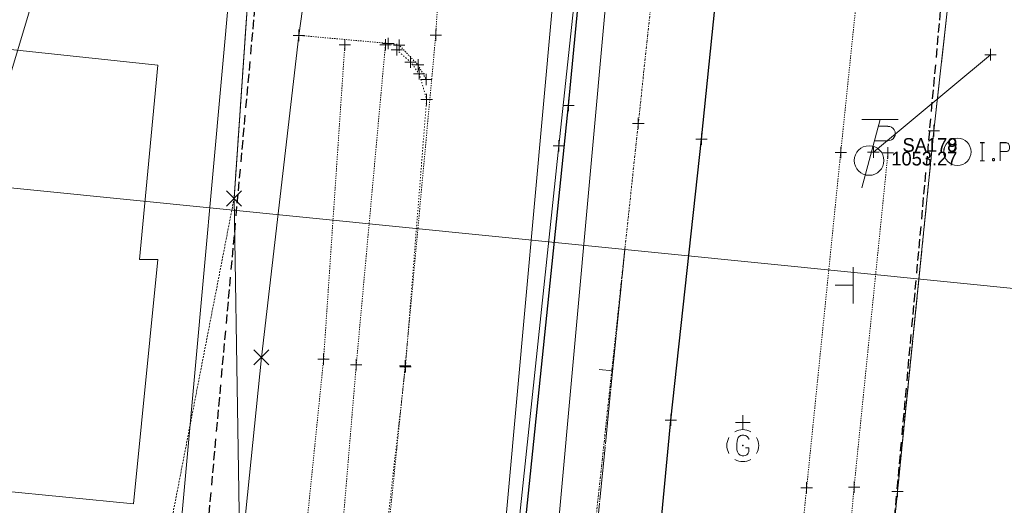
# Model space of a CAD drawing. Header units: feet. Extents: x 1620404 to 1693143, y 557267 to 607752.
# Tile 102 of 107: x 1620916 to 1621003, y 607558 to 607600. Entities that reach past the tile are written whole.
import ezdxf
from ezdxf.enums import TextEntityAlignment as Align

# ---------------------------------------------------------------- set-up
doc = ezdxf.new("R2010")
doc.units = ezdxf.units.FT
doc.header["$MEASUREMENT"] = 0
for name, pattern in [('cl', [5, 0.09375, -0.09375, 4.625, -0.09375, 0.09375]), ('cl20', [100, 5, -5, 80, -5, 5]), ('DGN Style 1', [0.16325, 0.000271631, -0.162979]), ('DGN Style 2', [0.271631, 0.162979, -0.108652]), ('DGN Style 4', [0.434882, 0.217305, -0.108652, 0.000271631, -0.108652]), ('DGN Style 5', [0.190142, 0.081489, -0.108652]), ('elecex', [0]), ('esmtshex', [4.75, 0.8, -0.325, -0.325, 0.8, -0.3, 0.8, -0.3, 0.8, -0.3]), ('waterex', [0])]:
    doc.linetypes.add(name, pattern=pattern)
for name, color, linetype, lineweight in [('BD_X_Building', 241, 'Continuous', 0), ('DT_X_TIN_Hull', 5, 'Continuous', 0), ('DV_X_Property_Line', 7, 'Continuous', 0), ('GE_X_Alignment', 7, 'cl', 0), ('GE_X_Alignment_100_Stations', 7, 'Continuous', 0), ('PV_X_COP', 4, 'DGN Style 4', 0), ('PV_X_Curb', 120, 'DGN Style 1', 0), ('PV_X_Driveway', 7, 'DGN Style 5', 0), ('PV_X_Shoulder_Aggregate', 30, 'DGN Style 5', 0), ('PV_X_Walk', 120, 'DGN Style 5', 0), ('RW_X_CL_20', 6, 'cl20', 0), ('RW_X_Esmt_SH', 6, 'esmtshex', 30), ('SN_X_Public', 3, 'Continuous', 0), ('SV_X_Mon_Cells_Found', 7, 'Continuous', 0), ('SV_X_Random_Point (Construction)', 7, 'Continuous', 0), ('SV_X_Text_Elevation', 93, 'Continuous', 0), ('SV_X_Text_Name', 61, 'Continuous', 0), ('UT_X_Electric', 1, 'elecex', 0), ('UT_X_Gas_Cells', 40, 'Continuous', 0), ('UT_X_Gas_Cells (Construction)', 40, 'Continuous', 0), ('UT_X_Misc_Cells', 7, 'Continuous', 0), ('UT_X_Water', 133, 'waterex', 0), ('XS_X_Ground_Line', 3, 'DGN Style 2', 13)]:
    doc.layers.add(name, color=color, linetype=linetype, lineweight=lineweight)
doc.layers.add('PM_X_Surveyed_Line', color=1, linetype='Continuous', lineweight=30, plot=False)
doc.layers.add('SH_Named_Boundary (Construction)', color=7, linetype='Continuous', lineweight=0, plot=False, transparency=0.5)
doc.layers.add('SV_X_Shot_Marker (Construction)', color=40, linetype='Continuous', lineweight=0, transparency=0.5)
doc.styles.add('Style-font30', font='font30.shx')

# ---------------------------------------------------------------- blocks, each defined once
blk = doc.blocks.new('IPF')
at = {"layer": 'SV_X_Mon_Cells_Found', "color": 7, "linetype": 'Continuous', "lineweight": 0, "flags": 128}
for points in [[(0.1007, 0.04), (0.1184, 0.04)], [(0.1095, -0.04), (0.1095, 0.04)], [(0.1878, -0.04), (0.1878, 0.04), (0.2143, 0.04), (0.217, 0.0394), (0.2209, 0.0381), (0.2225, 0.0368), (0.2242, 0.0356), (0.2264, 0.0324), (0.228, 0.0293), (0.2291, 0.0242), (0.2291, 0.0167), (0.2286, 0.0142), (0.2275, 0.0104), (0.2253, 0.006), (0.2231, 0.0041), (0.2214, 0.0028), (0.2187, 0.0016), (0.2143, 0.0009), (0.1878, 0.0009)], [(0.3383, 0.04), (0.3002, 0.04), (0.3002, -0.04)], [(0.3002, 0.0009), (0.3272, 0.0009)], [(0.1007, -0.04), (0.1184, -0.04)], [(0.1575, -0.0293), (0.1602, -0.0293), (0.1619, -0.0305), (0.1635, -0.0331), (0.1635, -0.0362), (0.1619, -0.0387), (0.1602, -0.04), (0.1575, -0.04), (0.1558, -0.0387), (0.1542, -0.0362), (0.1542, -0.0331), (0.1558, -0.0305), (0.1575, -0.0293)], [(0.2699, -0.0293), (0.2727, -0.0293), (0.2743, -0.0305), (0.276, -0.0331), (0.276, -0.0362), (0.2743, -0.0387), (0.2727, -0.04), (0.2699, -0.04), (0.2683, -0.0387), (0.2666, -0.0362), (0.2666, -0.0331), (0.2683, -0.0305), (0.2699, -0.0293)], [(0.3774, -0.0293), (0.3801, -0.0293), (0.3818, -0.0305), (0.3835, -0.0331), (0.3835, -0.0362), (0.3818, -0.0387), (0.3801, -0.04), (0.3774, -0.04), (0.3757, -0.0387), (0.3741, -0.0362), (0.3741, -0.0331), (0.3757, -0.0305), (0.3774, -0.0293)]]:
    blk.add_lwpolyline(points, dxfattribs=at)
at = {"layer": 'SV_X_Mon_Cells_Found', "color": 7, "linetype": 'Continuous', "lineweight": 0}
blk.add_circle((0, 0), 0.06, dxfattribs=at)
blk = doc.blocks.new('DrawLineAnnotationDirectionLength_1')
at = {"layer": 'GE_X_Alignment_100_Stations'}
blk.add_line((0, 0), (-0.06, 0), dxfattribs=at)
blk = doc.blocks.new('SVPT_160')
at = {"layer": 'SV_X_Shot_Marker (Construction)', "transparency": 33554495}
for p, q in [((-0.025, 0), (0.025, 0)), ((0, 0.025), (0, -0.025))]:
    blk.add_line(p, q, dxfattribs=at)
blk.add_point((0, 0), dxfattribs=at)
blk = doc.blocks.new('SVPT_161')
at = {"layer": 'SV_X_Shot_Marker (Construction)', "transparency": 33554495}
for p, q in [((-0.025, 0), (0.025, 0)), ((0, 0.025), (0, -0.025))]:
    blk.add_line(p, q, dxfattribs=at)
blk.add_point((0, 0), dxfattribs=at)
blk = doc.blocks.new('SVPT_162')
at = {"layer": 'SV_X_Shot_Marker (Construction)', "transparency": 33554495}
for p, q in [((-0.025, 0), (0.025, 0)), ((0, 0.025), (0, -0.025))]:
    blk.add_line(p, q, dxfattribs=at)
blk.add_point((0, 0), dxfattribs=at)
blk = doc.blocks.new('SVPT_163')
at = {"layer": 'SV_X_Shot_Marker (Construction)', "transparency": 33554495}
for p, q in [((-0.025, 0), (0.025, 0)), ((0, 0.025), (0, -0.025))]:
    blk.add_line(p, q, dxfattribs=at)
blk.add_point((0, 0), dxfattribs=at)
blk = doc.blocks.new('SVPT_164')
at = {"layer": 'SV_X_Shot_Marker (Construction)', "transparency": 33554495}
for p, q in [((-0.025, 0), (0.025, 0)), ((0, 0.025), (0, -0.025))]:
    blk.add_line(p, q, dxfattribs=at)
blk.add_point((0, 0), dxfattribs=at)
blk = doc.blocks.new('SVPT_165')
at = {"layer": 'SV_X_Shot_Marker (Construction)', "transparency": 33554495}
for p, q in [((-0.025, 0), (0.025, 0)), ((0, 0.025), (0, -0.025))]:
    blk.add_line(p, q, dxfattribs=at)
blk.add_point((0, 0), dxfattribs=at)
blk = doc.blocks.new('SVPT_166')
at = {"layer": 'SV_X_Shot_Marker (Construction)', "transparency": 33554495}
for p, q in [((-0.025, 0), (0.025, 0)), ((0, 0.025), (0, -0.025))]:
    blk.add_line(p, q, dxfattribs=at)
blk.add_point((0, 0), dxfattribs=at)
blk = doc.blocks.new('SVPT_167')
at = {"layer": 'SV_X_Shot_Marker (Construction)', "transparency": 33554495}
for p, q in [((-0.025, 0), (0.025, 0)), ((0, 0.025), (0, -0.025))]:
    blk.add_line(p, q, dxfattribs=at)
blk.add_point((0, 0), dxfattribs=at)
blk = doc.blocks.new('SVPT_168')
at = {"layer": 'SV_X_Shot_Marker (Construction)', "transparency": 33554495}
for p, q in [((-0.025, 0), (0.025, 0)), ((0, 0.025), (0, -0.025))]:
    blk.add_line(p, q, dxfattribs=at)
blk.add_point((0, 0), dxfattribs=at)
blk = doc.blocks.new('SVPT_169')
at = {"layer": 'SV_X_Shot_Marker (Construction)', "transparency": 33554495}
for p, q in [((-0.025, 0), (0.025, 0)), ((0, 0.025), (0, -0.025))]:
    blk.add_line(p, q, dxfattribs=at)
blk.add_point((0, 0), dxfattribs=at)
blk = doc.blocks.new('SVPT_170')
at = {"layer": 'SV_X_Shot_Marker (Construction)', "transparency": 33554495}
for p, q in [((-0.025, 0), (0.025, 0)), ((0, 0.025), (0, -0.025))]:
    blk.add_line(p, q, dxfattribs=at)
blk.add_point((0, 0), dxfattribs=at)
blk = doc.blocks.new('SVPT_171')
at = {"layer": 'SV_X_Shot_Marker (Construction)', "transparency": 33554495}
for p, q in [((-0.025, 0), (0.025, 0)), ((0, 0.025), (0, -0.025))]:
    blk.add_line(p, q, dxfattribs=at)
blk.add_point((0, 0), dxfattribs=at)
blk = doc.blocks.new('SVPT_172')
at = {"layer": 'SV_X_Shot_Marker (Construction)', "transparency": 33554495}
for p, q in [((-0.025, 0), (0.025, 0)), ((0, 0.025), (0, -0.025))]:
    blk.add_line(p, q, dxfattribs=at)
blk.add_point((0, 0), dxfattribs=at)
blk = doc.blocks.new('SVPT_173')
at = {"layer": 'SV_X_Shot_Marker (Construction)', "transparency": 33554495}
for p, q in [((-0.025, 0), (0.025, 0)), ((0, 0.025), (0, -0.025))]:
    blk.add_line(p, q, dxfattribs=at)
blk.add_point((0, 0), dxfattribs=at)
blk = doc.blocks.new('SVPT_174')
at = {"layer": 'SV_X_Shot_Marker (Construction)', "transparency": 33554495}
for p, q in [((-0.025, 0), (0.025, 0)), ((0, 0.025), (0, -0.025))]:
    blk.add_line(p, q, dxfattribs=at)
blk.add_point((0, 0), dxfattribs=at)
blk = doc.blocks.new('SVPT_175')
at = {"layer": 'SV_X_Shot_Marker (Construction)', "transparency": 33554495}
for p, q in [((-0.025, 0), (0.025, 0)), ((0, 0.025), (0, -0.025))]:
    blk.add_line(p, q, dxfattribs=at)
blk.add_point((0, 0), dxfattribs=at)
blk = doc.blocks.new('X_38')
at = {"layer": 'SV_X_Random_Point (Construction)', "color": 7, "linetype": 'Continuous', "lineweight": 0, "transparency": 33554559}
for p, q in [((-0.0333, -0.0334), (0.0333, 0.0334)), ((-0.0333, 0.0334), (0.0333, -0.0334))]:
    blk.add_line(p, q, dxfattribs=at)
blk = doc.blocks.new('IPF_3')
at = {"layer": 'SV_X_Mon_Cells_Found', "color": 7, "linetype": 'Continuous', "lineweight": 0, "flags": 128}
for points in [[(0.1007, 0.04), (0.1184, 0.04)], [(0.1095, -0.04), (0.1095, 0.04)], [(0.1878, -0.04), (0.1878, 0.04), (0.2143, 0.04), (0.217, 0.0394), (0.2209, 0.0381), (0.2225, 0.0368), (0.2242, 0.0356), (0.2264, 0.0324), (0.228, 0.0293), (0.2291, 0.0242), (0.2291, 0.0167), (0.2286, 0.0142), (0.2275, 0.0104), (0.2253, 0.006), (0.2231, 0.0041), (0.2214, 0.0028), (0.2187, 0.0016), (0.2143, 0.0009), (0.1878, 0.0009)], [(0.3383, 0.04), (0.3002, 0.04), (0.3002, -0.04)], [(0.3002, 0.0009), (0.3272, 0.0009)], [(0.1007, -0.04), (0.1184, -0.04)], [(0.1575, -0.0293), (0.1602, -0.0293), (0.1619, -0.0305), (0.1635, -0.0331), (0.1635, -0.0362), (0.1619, -0.0387), (0.1602, -0.04), (0.1575, -0.04), (0.1558, -0.0387), (0.1542, -0.0362), (0.1542, -0.0331), (0.1558, -0.0305), (0.1575, -0.0293)], [(0.2699, -0.0293), (0.2727, -0.0293), (0.2743, -0.0305), (0.276, -0.0331), (0.276, -0.0362), (0.2743, -0.0387), (0.2727, -0.04), (0.2699, -0.04), (0.2683, -0.0387), (0.2666, -0.0362), (0.2666, -0.0331), (0.2683, -0.0305), (0.2699, -0.0293)], [(0.3774, -0.0293), (0.3801, -0.0293), (0.3818, -0.0305), (0.3835, -0.0331), (0.3835, -0.0362), (0.3818, -0.0387), (0.3801, -0.04), (0.3774, -0.04), (0.3757, -0.0387), (0.3741, -0.0362), (0.3741, -0.0331), (0.3757, -0.0305), (0.3774, -0.0293)]]:
    blk.add_lwpolyline(points, dxfattribs=at)
at = {"layer": 'SV_X_Mon_Cells_Found', "color": 7, "linetype": 'Continuous', "lineweight": 0}
blk.add_circle((0, 0), 0.06, dxfattribs=at)
blk = doc.blocks.new('IPF_4')
at = {"layer": 'SV_X_Mon_Cells_Found', "color": 7, "linetype": 'Continuous', "lineweight": 0, "flags": 128}
for points in [[(0.1007, 0.04), (0.1184, 0.04)], [(0.1095, -0.04), (0.1095, 0.04)], [(0.1878, -0.04), (0.1878, 0.04), (0.2143, 0.04), (0.217, 0.0394), (0.2209, 0.0381), (0.2225, 0.0368), (0.2242, 0.0356), (0.2264, 0.0324), (0.228, 0.0293), (0.2291, 0.0242), (0.2291, 0.0167), (0.2286, 0.0142), (0.2275, 0.0104), (0.2253, 0.006), (0.2231, 0.0041), (0.2214, 0.0028), (0.2187, 0.0016), (0.2143, 0.0009), (0.1878, 0.0009)], [(0.3383, 0.04), (0.3002, 0.04), (0.3002, -0.04)], [(0.3002, 0.0009), (0.3272, 0.0009)], [(0.1007, -0.04), (0.1184, -0.04)], [(0.1575, -0.0293), (0.1602, -0.0293), (0.1619, -0.0305), (0.1635, -0.0331), (0.1635, -0.0362), (0.1619, -0.0387), (0.1602, -0.04), (0.1575, -0.04), (0.1558, -0.0387), (0.1542, -0.0362), (0.1542, -0.0331), (0.1558, -0.0305), (0.1575, -0.0293)], [(0.2699, -0.0293), (0.2727, -0.0293), (0.2743, -0.0305), (0.276, -0.0331), (0.276, -0.0362), (0.2743, -0.0387), (0.2727, -0.04), (0.2699, -0.04), (0.2683, -0.0387), (0.2666, -0.0362), (0.2666, -0.0331), (0.2683, -0.0305), (0.2699, -0.0293)], [(0.3774, -0.0293), (0.3801, -0.0293), (0.3818, -0.0305), (0.3835, -0.0331), (0.3835, -0.0362), (0.3818, -0.0387), (0.3801, -0.04), (0.3774, -0.04), (0.3757, -0.0387), (0.3741, -0.0362), (0.3741, -0.0331), (0.3757, -0.0305), (0.3774, -0.0293)]]:
    blk.add_lwpolyline(points, dxfattribs=at)
at = {"layer": 'SV_X_Mon_Cells_Found', "color": 7, "linetype": 'Continuous', "lineweight": 0}
blk.add_circle((0, 0), 0.06, dxfattribs=at)
blk = doc.blocks.new('SVPT_261')
at = {"layer": 'SV_X_Shot_Marker (Construction)', "transparency": 33554495}
for p, q in [((-0.025, 0), (0.025, 0)), ((0, 0.025), (0, -0.025))]:
    blk.add_line(p, q, dxfattribs=at)
blk.add_point((0, 0), dxfattribs=at)
blk = doc.blocks.new('SVPT_262')
at = {"layer": 'SV_X_Shot_Marker (Construction)', "transparency": 33554495}
for p, q in [((0, 0.025), (0, -0.025)), ((-0.025, 0), (0.025, 0))]:
    blk.add_line(p, q, dxfattribs=at)
blk.add_point((0, 0), dxfattribs=at)
blk = doc.blocks.new('SVPT_263')
at = {"layer": 'SV_X_Shot_Marker (Construction)', "transparency": 33554495}
for p, q in [((0, 0.025), (0, -0.025)), ((-0.025, 0), (0.025, 0))]:
    blk.add_line(p, q, dxfattribs=at)
blk.add_point((0, 0), dxfattribs=at)
blk = doc.blocks.new('SVPT_264')
at = {"layer": 'SV_X_Shot_Marker (Construction)', "transparency": 33554495}
for p, q in [((-0.025, 0), (0.025, 0)), ((0, 0.025), (0, -0.025))]:
    blk.add_line(p, q, dxfattribs=at)
blk.add_point((0, 0), dxfattribs=at)
blk = doc.blocks.new('SVPT_287')
at = {"layer": 'SV_X_Shot_Marker (Construction)', "transparency": 33554495}
for p, q in [((-0.025, 0), (0.025, 0)), ((0, 0.025), (0, -0.025))]:
    blk.add_line(p, q, dxfattribs=at)
blk.add_point((0, 0), dxfattribs=at)
blk = doc.blocks.new('TPW_3')
at = {"layer": 'UT_X_Misc_Cells', "color": 30, "linetype": 'Continuous', "lineweight": 0}
for p, q in [((0.0482, 0.18), (-0.0322, -0.12)), ((0.1282, 0.18), (-0.0318, 0.18)), ((0.0402, 0.15), (0.0827, 0.15)), ((0.0231, 0.0863), (0.0827, 0.0863))]:
    blk.add_line(p, q, dxfattribs=at)
blk.add_circle((0, 0), 0.065, dxfattribs=at)
at = {"layer": 'UT_X_Misc_Cells', "color": 30, "linetype": 'Continuous', "lineweight": 0, "extrusion": (0, 0, -1)}
blk.add_arc((-0.0833, 0.1181), 0.0319, 88.8767, 271.1233, dxfattribs=at)
blk = doc.blocks.new('SVPT_288')
at = {"layer": 'SV_X_Shot_Marker (Construction)', "transparency": 33554495}
for p, q in [((-0.025, 0), (0.025, 0)), ((0, 0.025), (0, -0.025))]:
    blk.add_line(p, q, dxfattribs=at)
blk.add_point((0, 0), dxfattribs=at)
blk = doc.blocks.new('SVPT_289')
at = {"layer": 'SV_X_Shot_Marker (Construction)', "transparency": 33554495}
for p, q in [((-0.025, 0), (0.025, 0)), ((0, 0.025), (0, -0.025))]:
    blk.add_line(p, q, dxfattribs=at)
blk.add_point((0, 0), dxfattribs=at)
blk = doc.blocks.new('SGN1P_4')
at = {"layer": 'SN_X_Public', "color": 3, "linetype": 'Continuous', "lineweight": 0}
for p, q in [((0, 0.08), (0, -0.08)), ((0, 0), (-0.08, 0))]:
    blk.add_line(p, q, dxfattribs=at)
blk = doc.blocks.new('GV')
at = {"layer": 'UT_X_Gas_Cells', "color": 52, "linetype": 'Continuous', "lineweight": 0}
for p, q in [((0, 0.07), (0, 0.1335)), ((0.0318, 0.1017), (-0.0318, 0.1017))]:
    blk.add_line(p, q, dxfattribs=at)
at = {"layer": 'UT_X_Gas_Cells', "color": 52, "linetype": 'Continuous', "lineweight": 0, "flags": 128}
blk.add_lwpolyline([(0.0266, 0.0273), (0.0259, 0.0308), (0.0238, 0.0344), (0.0203, 0.0379), (0.0153, 0.0422), (0.0118, 0.0436), (0.0089, 0.0443), (0.0047, 0.045), (-0.0038, 0.045), (-0.0074, 0.0443), (-0.0095, 0.0436), (-0.0123, 0.0422), (-0.018, 0.0379), (-0.0215, 0.0329), (-0.0237, 0.0273), (-0.0251, 0.0195), (-0.0265, 0.0082), (-0.0265, -0.0067), (-0.0258, -0.0188), (-0.023, -0.028), (-0.0187, -0.0365), (-0.0152, -0.0393), (-0.0109, -0.0422), (-0.0031, -0.045), (0.0047, -0.045), (0.0125, -0.0436), (0.0153, -0.0422), (0.0181, -0.0407), (0.021, -0.0379), (0.0238, -0.0337), (0.0266, -0.0273), (0.0266, -0.0096), (0.0118, -0.0096)], dxfattribs=at)
at = {"layer": 'UT_X_Gas_Cells', "color": 52, "linetype": 'Continuous', "lineweight": 0}
for start, end in [(60.0184, 120.0157), (330.0184, 29.9816), (239.9843, 299.9816)]:
    blk.add_arc((0, 0), 0.07, start, end, dxfattribs=at)
at = {"layer": 'UT_X_Gas_Cells', "color": 52, "linetype": 'Continuous', "lineweight": 0, "extrusion": (0, 0, -1)}
blk.add_arc((0, 0), 0.07, 330.0184, 29.9816, dxfattribs=at)
at = {"layer": 'UT_X_Gas_Cells (Construction)', "color": 52, "linetype": 'Continuous', "lineweight": 30}
blk.add_point((0, 0), dxfattribs=at)
blk = doc.blocks.new('SVPT_290')
at = {"layer": 'SV_X_Shot_Marker (Construction)', "transparency": 33554495}
for p, q in [((-0.025, 0), (0.025, 0)), ((0, 0.025), (0, -0.025))]:
    blk.add_line(p, q, dxfattribs=at)
blk.add_point((0, 0), dxfattribs=at)
blk = doc.blocks.new('SVPT_291')
at = {"layer": 'SV_X_Shot_Marker (Construction)', "transparency": 33554495}
for p, q in [((-0.025, 0), (0.025, 0)), ((0, 0.025), (0, -0.025))]:
    blk.add_line(p, q, dxfattribs=at)
blk.add_point((0, 0), dxfattribs=at)
blk = doc.blocks.new('SVPT_292')
at = {"layer": 'SV_X_Shot_Marker (Construction)', "transparency": 33554495}
for p, q in [((0, 0.025), (0, -0.025)), ((-0.025, 0), (0.025, 0))]:
    blk.add_line(p, q, dxfattribs=at)
blk.add_point((0, 0), dxfattribs=at)
blk = doc.blocks.new('X_51')
at = {"layer": 'SV_X_Random_Point (Construction)', "color": 7, "linetype": 'Continuous', "lineweight": 0, "transparency": 33554559}
for p, q in [((-0.0333, -0.0334), (0.0333, 0.0334)), ((-0.0333, 0.0334), (0.0333, -0.0334))]:
    blk.add_line(p, q, dxfattribs=at)
blk = doc.blocks.new('SVPT_896')
at = {"layer": 'SV_X_Shot_Marker (Construction)', "transparency": 33554495}
for p, q in [((-0.025, 0), (0.025, 0)), ((0, 0.025), (0, -0.025))]:
    blk.add_line(p, q, dxfattribs=at)
blk.add_point((0, 0), dxfattribs=at)
blk = doc.blocks.new('SVPT_897')
at = {"layer": 'SV_X_Shot_Marker (Construction)', "transparency": 33554495}
for p, q in [((-0.025, 0), (0.025, 0)), ((0, 0.025), (0, -0.025))]:
    blk.add_line(p, q, dxfattribs=at)
blk.add_point((0, 0), dxfattribs=at)
blk = doc.blocks.new('*U1168')
at = {"layer": 'DT_X_TIN_Hull', "flags": 128}
blk.add_lwpolyline([(31.14, 119.217), (33.274, 144.125), (35.296, 161.46), (35.519, 163.712), (37.99, 188.589), (38.673, 195.367), (41.181, 220.24), (42.83, 234.959), (44.729, 256.42), (46.504, 275.686), (47.285, 284.431), (4.904, 300.41), (4.502, 300.532), (1.145, 299.186), (-7.277, 283.779), (-12.863, 241.023), (-14.605, 228.606), (-17.892, 200.347), (-20.783, 171.92), (-18.622, 135.131), (-30.085, 103.011)], dxfattribs=at)
blk = doc.blocks.new('*U1169')
at = {"layer": 'DT_X_TIN_Hull', "flags": 128}
blk.add_lwpolyline([(-94.822, 122.253), (-93.799, 130.611), (-95.111, 211.338), (-93.291, 237.831), (-92.621, 270.472), (-91.957, 298.273), (-158.626, 76.006)], dxfattribs=at)
blk = doc.blocks.new('SVPT_1064')
at = {"layer": 'SV_X_Shot_Marker (Construction)', "transparency": 33554495}
for p, q in [((-0.025, 0), (0.025, 0)), ((0, 0.025), (0, -0.025))]:
    blk.add_line(p, q, dxfattribs=at)
blk.add_point((0, 0), dxfattribs=at)

msp = doc.modelspace()

# ---------------------------------------------------------------- linework, layer by layer
at = {"layer": 'BD_X_Building'}
for p, q in [((1620928.605, 607596.132), (1620895.71, 607599.667)), ((1620927.007, 607579.077), (1620928.605, 607596.132)), ((1620926.492, 607557.639), (1620928.605, 607579.077)), ((1620928.605, 607579.077), (1620927.007, 607579.077)), ((1620891.904, 607561.047), (1620926.492, 607557.639))]:
    msp.add_line(p, q, dxfattribs=at)
msp.add_point((1620928.605, 607579.077), dxfattribs=at)
at = {"layer": 'DV_X_Property_Line', "ltscale": 20, "flags": 128}
msp.add_lwpolyline([(1620958.599, 607549.78), (1620930.355, 607552.342), (1620935.777, 607612.097), (1620964.021, 607609.534), (1620958.599, 607549.78)], dxfattribs=at)
at = {"layer": 'GE_X_Alignment'}
msp.add_line((1620919.758, 607082.46), (1620969.644, 607579.965), dxfattribs=at)
at = {"layer": 'PM_X_Surveyed_Line', "flags": 128}
for points in [[(1620945.456, 607381.034), (1620946.481, 607408.134), (1620946.647, 607408.16), (1620948.958, 607440.378), (1620951.87, 607468.838), (1620955.303, 607501.874), (1620956.92, 607517.037), (1620960.027, 607547.515), (1620964.704, 607592.59), (1620967.299, 607619.763), (1620971.699, 607662.307)], [(1620971.342, 607540.3), (1620973.689, 607564.99), (1620976.369, 607589.639), (1620983.66, 607660.894)]]:
    msp.add_lwpolyline(points, dxfattribs=at)
at = {"layer": 'PV_X_COP', "flags": 128}
msp.add_lwpolyline([(1620950.207, 607384.258), (1620952.373, 607409.422), (1620955.353, 607438.521), (1620958.137, 607467.981), (1620961.426, 607500.533), (1620962.954, 607515.998), (1620966.051, 607546.558), (1620970.825, 607591.015), (1620973.848, 607619.587), (1620977.877, 607662.074)], dxfattribs=at)
at = {"layer": 'PV_X_Curb', "flags": 128}
msp.add_lwpolyline([(1620949.604, 607597.494), (1620950.817, 607596.41), (1620951.582, 607595.374), (1620952.232, 607593.133), (1620950.371, 607569.661), (1620946.986, 607540.34), (1620944.358, 607513.66)], dxfattribs=at)
at = {"layer": 'PV_X_Driveway', "flags": 128}
msp.add_lwpolyline([(1620941.002, 607598.751), (1620948.866, 607598.043), (1620949.827, 607597.884), (1620951.474, 607596.153), (1620952.199, 607594.884)], dxfattribs=at)
at = {"layer": 'PV_X_Shoulder_Aggregate', "flags": 128}
for points in [[(1620960.511, 607670.555), (1620959.312, 607658.638), (1620958.574, 607657.05), (1620957.839, 607655.797), (1620957.326, 607655.294), (1620955.422, 607631.511), (1620953.839, 607612.448), (1620953.033, 607598.768), (1620950.349, 607569.747), (1620947.337, 607540.213), (1620944.787, 607513.56), (1620946.136, 607513.356), (1620945.889, 607511.428), (1620944.587, 607511.555), (1620944.119, 607509.154), (1620941.979, 607489.46), (1620940.709, 607472.219), (1620937.598, 607442.362), (1620936.318, 607432.049), (1620935.382, 607419.454), (1620934.267, 607406.367), (1620933.652, 607399.229), (1620930.89, 607375.476)], [(1620995.386, 607656.598), (1620992.613, 607626.79), (1620990.055, 607602.495), (1620988.604, 607588.466), (1620985.613, 607559.047), (1620982.735, 607530.902), (1620981.493, 607517.26), (1620980.043, 607517.354), (1620979.743, 607515.334), (1620981.172, 607515.088), (1620978.697, 607488.779), (1620977.425, 607473.008), (1620975.325, 607454.914), (1620974.947, 607451.559), (1620972.607, 607429.07), (1620970.013, 607405.65), (1620968.822, 607392.702)]]:
    msp.add_lwpolyline(points, dxfattribs=at)
at = {"layer": 'PV_X_Walk', "flags": 128}
for points in [[(1620945.045, 607597.911), (1620943.18, 607570.325), (1620940.281, 607541.878), (1620936.985, 607505.276), (1620935.597, 607492.797), (1620933.547, 607472.218), (1620925.522, 607473.156)], [(1620948.614, 607597.918), (1620946.05, 607569.829), (1620943.649, 607541.216), (1620940.263, 607507.181), (1620938.303, 607491.116), (1620937.189, 607471.954), (1620933.73, 607435.945), (1620933.23, 607430.712), (1620932.205, 607420.09), (1620931.232, 607406.195), (1620933.664, 607406.283)], [(1620996.788, 607590.385), (1620993.597, 607558.734), (1620990.903, 607531.605), (1620988.881, 607514.27), (1620986.351, 607484.731), (1620985.231, 607472.251), (1620983.192, 607452.594), (1620979.512, 607425.149), (1620976.994, 607409.506), (1620974.829, 607395.338)], [(1620992.756, 607588.432), (1620989.777, 607559.092), (1620987.358, 607531.523), (1620985.674, 607514.683), (1620982.856, 607485.409), (1620981.253, 607472.227), (1620979.451, 607452.778), (1620975.932, 607425.833)]]:
    msp.add_lwpolyline(points, dxfattribs=at)
at = {"layer": 'RW_X_CL_20', "ltscale": 40, "flags": 128}
msp.add_lwpolyline([(1620918.689, 607058.596), (1620977.744, 607709.423)], dxfattribs=at)
at = {"layer": 'RW_X_Esmt_SH'}
for p, q in [((1620924.638, 607463.214), (1620943.763, 607673.985)), ((1620983.14, 607443.989), (1621003.848, 607672.212))]:
    msp.add_line(p, q, dxfattribs=at)
at = {"layer": 'SH_Named_Boundary (Construction)', "transparency": 33554495, "flags": 128}
msp.add_lwpolyline([(1620820.257, 607092.437), (1621019.259, 607072.483), (1621024.248, 607122.233), (1621029.236, 607171.984), (1621034.225, 607221.734), (1621039.213, 607271.485), (1621044.202, 607321.235), (1621049.19, 607370.986), (1621054.179, 607420.736), (1621059.168, 607470.487), (1621064.156, 607520.237), (1621069.145, 607569.988), (1620870.143, 607589.942), (1620865.154, 607540.192), (1620860.166, 607490.441), (1620855.177, 607440.69), (1620850.188, 607390.94), (1620845.2, 607341.189), (1620840.211, 607291.439), (1620835.223, 607241.688), (1620830.234, 607191.938), (1620825.246, 607142.187), (1620820.257, 607092.437)], dxfattribs=at)
at = {"layer": 'UT_X_Electric', "flags": 128}
msp.add_lwpolyline([(1620991.47, 607588.503), (1621001.757, 607597.054)], dxfattribs=at)
at = {"layer": 'UT_X_Water', "flags": 128}
msp.add_lwpolyline([(1620845.475, 607331.747), (1620860.494, 607347.604), (1620878.668, 607364.527), (1620907.877, 607392.361), (1620927.874, 607412.813), (1620947.712, 607431.894), (1620949.632, 607451.345), (1620953.097, 607484.579), (1620956.622, 607513.845), (1620956.744, 607518.955), (1620960.425, 607556.722), (1620963.832, 607589.055), (1620965.133, 607601.08), (1620966.585, 607613.952), (1620969.137, 607638.334)], dxfattribs=at)
at = {"layer": 'XS_X_Ground_Line', "flags": 128}
msp.add_lwpolyline([(1620746.689, 607297.379), (1620748.095, 607291.785), (1620779.569, 607288.79), (1620808.741, 607301.635), (1620814.86, 607301.894), (1620812.283, 607290.973), (1620815.494, 607284.813), (1620812.734, 607269.032), (1620817.164, 607272.316), (1620822.663, 607273.472), (1620823.777, 607275.409), (1620833.831, 607276.857), (1620842.089, 607280.051), (1620850.734, 607285.069), (1620880.059, 607282.731), (1620881.962, 607280.443), (1620895.902, 607261.523), (1620889.382, 607213.696), (1620888.082, 607205.216), (1620883.753, 607159.401), (1620887.996, 607141.373), (1620888.315, 607125.213), (1620884.571, 607106.645), (1620890.511, 607106.463), (1620889.465, 607094.585), (1620889.25, 607093.707), (1620888.672, 607092.772), (1620887.978, 607092.076), (1620887.071, 607092.006), (1620886.16, 607091.971), (1620885.568, 607088.082), (1620886.654, 607087.902), (1620887.651, 607087.221), (1620888.442, 607085.707), (1620888.506, 607084.888), (1620886.778, 607070.576), (1620890.524, 607069.916), (1620895.233, 607075.171), (1620900.283, 607078.624), (1620900.793, 607078.524), (1620919.758, 607082.46), (1620942.421, 607075.264), (1620945.919, 607074.816), (1620945.726, 607070.668), (1620957.413, 607069.613), (1620957.499, 607070.146), (1620957.496, 607071.987), (1620957.906, 607076.408), (1620958.376, 607081.776), (1620959.258, 607088.255), (1620959.666, 607091.269), (1620962.505, 607101.55), (1620963.872, 607107.921), (1620965.588, 607113.691), (1620965.547, 607113.815), (1620964.075, 607114.367), (1620964.051, 607115.384), (1620972.6, 607145.578), (1620973.005, 607146.593), (1620973.54, 607148.302), (1620973.567, 607148.753), (1620974.702, 607164.594), (1620976.192, 607165.798), (1620973.782, 607173.685), (1620974.035, 607176.388), (1620980.349, 607196.013), (1620984.729, 607210.858), (1620984.874, 607218.044), (1620986.574, 607226.322), (1620992.94, 607228.959), (1621010.774, 607227.179), (1621013.458, 607226.052), (1621020.637, 607226.073), (1621020.734, 607226.201), (1621032.239, 607297.081), (1621054.112, 607306.746), (1621054.931, 607316.441), (1621057.013, 607344.711), (1621054.387, 607377.319), (1621050.594, 607393.13), (1621052.339, 607410.523), (1621046.191, 607417.464), (1621042.617, 607421.609), (1621037.835, 607424.331), (1621033.292, 607433.17), (1620979.512, 607425.149), (1620983.192, 607452.594), (1620985.231, 607472.251), (1620986.351, 607484.731), (1620986.748, 607489.362), (1620988.881, 607514.27), (1620990.903, 607531.605), (1620991.127, 607533.857), (1620993.597, 607558.734), (1620994.28, 607565.511), (1620996.788, 607590.385), (1620998.437, 607605.104), (1621000.336, 607626.565), (1621002.111, 607645.831), (1621002.892, 607654.576), (1620999.135, 607655.949), (1620995.811, 607656.471), (1620995.386, 607656.598), (1620977.877, 607662.074), (1620971.699, 607662.307), (1620960.511, 607670.555), (1620960.109, 607670.677), (1620938.469, 607671.362), (1620937.805, 607643.561), (1620937.135, 607610.92), (1620935.315, 607584.427), (1620928.858, 607551.193), (1620925.198, 607530.235), (1620918.419, 607505.271), (1620916.534, 607497.176), (1620919.823, 607452.032), (1620882.973, 607448.406), (1620871.8, 607449.095), (1620881.045, 607424.843), (1620891.589, 607408.347), (1620892.984, 607397.589), (1620883.102, 607388.071), (1620867.478, 607374.653), (1620865.854, 607373.61), (1620863.634, 607372.487), (1620861.853, 607372.163), (1620859.624, 607372.405), (1620854.922, 607372.936), (1620854.264, 607368.249), (1620850.861, 607368.325), (1620850.305, 607366.436), (1620849.817, 607366.113), (1620847.776, 607364.944), (1620844.436, 607364.027), (1620838.698, 607363.398), (1620830.833, 607363.592), (1620824.924, 607352.991), (1620817.773, 607341.051), (1620800.298, 607333.725), (1620787.71, 607330.391), (1620776.274, 607328.723), (1620765.797, 607328.274), (1620766.505, 607314.621), (1620746.689, 607297.379)], dxfattribs=at)

# ---------------------------------------------------------------- block references
at = {"layer": 'DT_X_TIN_Hull'}
for name, p in [('*U1169', (1621030.426, 607373.089)), ('*U1168', (1620955.607, 607370.145))]:
    msp.add_blockref(name, p, dxfattribs=at)
at = {"layer": 'GE_X_Alignment_100_Stations', "xscale": 20, "yscale": 20, "zscale": 20, "rotation": 354.2739854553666}
msp.add_blockref('DrawLineAnnotationDirectionLength_1', (1620968.574, 607569.298), dxfattribs=at)
at = {"layer": 'SN_X_Public', "color": 3, "linetype": 'Continuous', "lineweight": 0, "xscale": 20, "yscale": 20, "zscale": 20}
msp.add_blockref('SGN1P_4', (1620989.713, 607576.818), dxfattribs=at)
at = {"layer": 'SV_X_Mon_Cells_Found', "color": 7, "linetype": 'Continuous', "lineweight": 0, "xscale": 20, "yscale": 20, "zscale": 20}
for name, p in [('IPF_3', (1620998.853, 607588.534)), ('IPF', (1620998.854, 607588.532)), ('IPF_4', (1620998.854, 607588.532))]:
    msp.add_blockref(name, p, dxfattribs=at)
at = {"layer": 'SV_X_Random_Point (Construction)', "color": 7, "linetype": 'Continuous', "lineweight": 0, "transparency": 33554559, "xscale": 20, "yscale": 20, "zscale": 20}
for name, p in [('X_51', (1620935.315, 607584.427)), ('X_38', (1620937.715, 607570.492))]:
    msp.add_blockref(name, p, dxfattribs=at)
at = {"layer": 'SV_X_Shot_Marker (Construction)', "transparency": 33554495, "xscale": 20, "yscale": 20, "zscale": 20}
for name, p in [('SVPT_160', (1620941.002, 607598.751)), ('SVPT_167', (1620953.033, 607598.768)), ('SVPT_166', (1620945.045, 607597.911)), ('SVPT_165', (1620948.614, 607597.918)), ('SVPT_161', (1620948.866, 607598.043)), ('SVPT_162', (1620949.827, 607597.884)), ('SVPT_168', (1620949.604, 607597.494)), ('SVPT_897', (1621001.757, 607597.054)), ('SVPT_169', (1620950.817, 607596.41)), ('SVPT_163', (1620951.474, 607596.153)), ('SVPT_170', (1620951.582, 607595.374)), ('SVPT_164', (1620952.199, 607594.884)), ('SVPT_171', (1620952.232, 607593.133)), ('SVPT_262', (1620964.704, 607592.59)), ('SVPT_263', (1620970.825, 607591.015)), ('SVPT_288', (1620996.788, 607590.385)), ('SVPT_1064', (1620963.832, 607589.055)), ('SVPT_264', (1620976.369, 607589.639)), ('SVPT_287', (1620988.604, 607588.466)), ('SVPT_896', (1620991.47, 607588.503)), ('SVPT_289', (1620992.756, 607588.432)), ('SVPT_175', (1620943.18, 607570.325)), ('SVPT_174', (1620946.05, 607569.829)), ('SVPT_172', (1620950.349, 607569.747)), ('SVPT_173', (1620950.371, 607569.661)), ('SVPT_261', (1620973.689, 607564.99)), ('SVPT_290', (1620985.613, 607559.047)), ('SVPT_291', (1620989.777, 607559.092)), ('SVPT_292', (1620993.597, 607558.734))]:
    msp.add_blockref(name, p, dxfattribs=at)
at = {"layer": 'UT_X_Gas_Cells', "color": 52, "linetype": 'Continuous', "lineweight": 0, "xscale": 20, "yscale": 20, "zscale": 20}
msp.add_blockref('GV', (1620980.004, 607562.75), dxfattribs=at)
at = {"layer": 'UT_X_Misc_Cells', "color": 30, "linetype": 'Continuous', "lineweight": 0, "xscale": 20, "yscale": 20, "zscale": 20}
msp.add_blockref('TPW_3', (1620991.097, 607587.767), dxfattribs=at)

# ---------------------------------------------------------------- texts
at = {"layer": 'SV_X_Text_Elevation', "linetype": 'Continuous', "style": 'Style-font30'}
for p in [(1620998.853, 607588.534), (1620998.854, 607588.532)]:
    msp.add_text('1053.27', height=1.2, dxfattribs=at).set_placement(p, align=Align.TOP_RIGHT)
at = {"layer": 'SV_X_Text_Name', "linetype": 'Continuous', "style": 'Style-font30'}
for s, p in [('SA178', (1620998.853, 607588.534)), ('SA179', (1620998.854, 607588.532))]:
    msp.add_text(s, height=1.2, dxfattribs=at).set_placement(p, align=Align.RIGHT)

doc.saveas('drawing.dxf')
